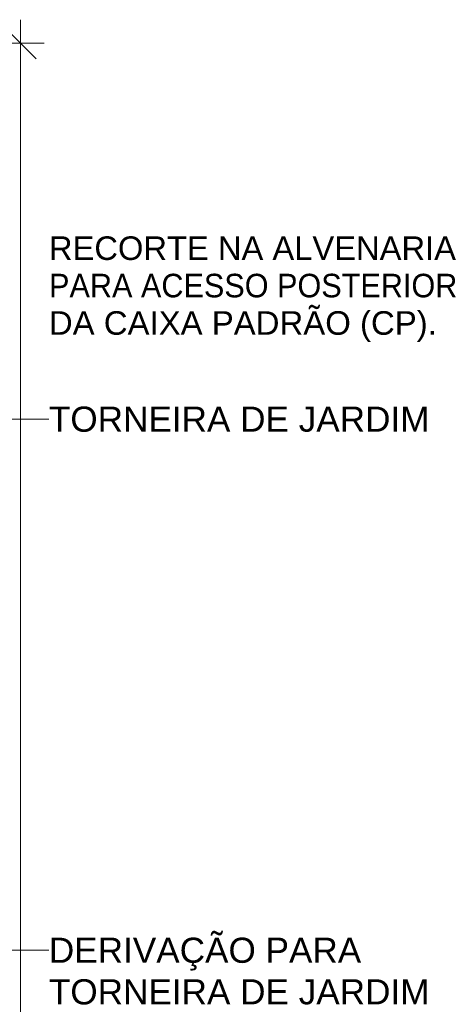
# Model space of a CAD drawing. Header units: metres. Extents: x -17.4 to -12.3, y -17 to 1.
# Tile 72 of 72: x -12.635 to -12.368, y 0.238 to 0.865. Entities that reach past the tile are written whole.
import ezdxf

# ---------------------------------------------------------------- set-up
doc = ezdxf.new("R2010")
doc.units = ezdxf.units.M
for name, color, linetype, lineweight in [('A-ANNO-DIMS', 7, 'Continuous', 9), ('A-ANNO-DIMS-10', 7, 'Continuous', 9), ('G-ANNO-TEXT', 7, 'Continuous', 9)]:
    doc.layers.add(name, color=color, linetype=linetype, lineweight=lineweight)
doc.styles.add('Arial_6', font='arial.ttf', dxfattribs={"height": 0.015})
doc.styles.add('Arial_7', font='arial.ttf', dxfattribs={"height": 0.025})
doc.styles.add('Arial_8', font='arial.ttf', dxfattribs={"height": 0.016})
doc.dimstyles.new('Com_linha__ref__contínua__-_Cor_Vermelha_Arial_2_5mm_5', dxfattribs={"dimscale": 0.3048, "dimtxt": 0.025506, "dimasz": 0.065617, "dimexe": 0.049213, "dimexo": 0.049213, "dimgap": 0.004921, "dimtad": 1, "dimlfac": 100, "dimrnd": 0.01, "dimdsep": 46, "dimtxsty": 'Arial_7', "dimblk1": 'OBLIQUE', "dimblk2": 'OBLIQUE', "dimsah": 1, "dimcen": 0.09, "dimdle": 0.049213, "dimazin": 0, "dimtfac": 1, "dimtdec": 4, "dimtix": 1, "dimtmove": 0, "dimatfit": 3, "dimfxl": 1, "dimtvp": 1, "dimtolj": 1, "dimtzin": 0, "dimarcsym": 2})

# ---------------------------------------------------------------- blocks, each defined once
blk = doc.blocks.new('DIMBLOCK25-A')
at = {"layer": 'A-ANNO-DIMS-10', "color": 242, "true_color": 0xbd2b2e}
for p, q in [((-12.63437, 0.85), (-12.64437, 0.86)), ((-12.63437, -0.165), (-12.63437, 0.865)), ((-12.63437, 0.85), (-12.878, 0.85)), ((-12.63437, 0.85), (-12.62437, 0.84)), ((-12.63437, 0.85), (-12.61937, 0.85)), ((-12.63437, -0.15), (-12.64437, -0.14)), ((-12.63437, -0.15), (-12.64937, -0.15)), ((-12.63437, -0.15), (-12.62437, -0.16)), ((-12.63437, -0.15), (-12.63351, -0.15))]:
    blk.add_line(p, q, dxfattribs=at)
at = {"layer": 'A-ANNO-DIMS-10', "color": 0, "insert": (-12.66832, 0.32116), "char_height": 0.025, "width": 0.0692207, "attachment_point": 1, "rotation": 90, "line_spacing_factor": 0.941778, "style": 'Arial_7'}
blk.add_mtext('100', dxfattribs=at)
blk = doc.blocks.new('_Oblique')
at = {"color": 0, "linetype": 'ByBlock', "lineweight": -2}
blk.add_line((-0.5, -0.5), (0.5, 0.5), dxfattribs=at)

msp = doc.modelspace()

# ---------------------------------------------------------------- linework, layer by layer
at = {"layer": 'G-ANNO-TEXT'}
for p, q in [((-12.78039, 0.61069), (-12.61633, 0.61069)), ((-12.87993, 0.27257), (-12.61633, 0.27257))]:
    msp.add_line(p, q, dxfattribs=at)

# ---------------------------------------------------------------- texts
at = {"layer": 'G-ANNO-TEXT', "attachment_point": 1}
for s, insert, char_height, width, style in [('RECORTE NA ALVENARIA ', (-12.61633, 0.72704), 0.015, 0.3238818, 'Arial_6'), ('PARA ACESSO POSTERIOR ', (-12.61633, 0.70323), 0.015, 0.346329, 'Arial_6'), ('DA CAIXA PADRÃO (CP).', (-12.61633, 0.67941), 0.015, 0.3006328, 'Arial_6'), ('TORNEIRA DE JARDIM', (-12.61633, 0.61869), 0.016, 0.3006328, 'Arial_8'), ('DERIVAÇÃO PARA', (-12.61633, 0.28057), 0.016, 0.2461181, 'Arial_8'), ('TORNEIRA DE JARDIM', (-12.61633, 0.25411), 0.016, 0.3006328, 'Arial_8')]:
    msp.add_mtext(s, dxfattribs=dict(at, insert=insert, char_height=char_height, width=width, style=style))

# ---------------------------------------------------------------- dimensions: what is measured, and where the dimension line sits
at = {"layer": 'A-ANNO-DIMS', "color": 242, "true_color": 0xbd2b2e}
dim = msp.add_linear_dim(base=(-12.63437, 0.85), p1=(-12.64851, -0.15), p2=(-12.893, 0.85), angle=90, dimstyle='Com_linha__ref__contínua__-_Cor_Vermelha_Arial_2_5mm_5', override={"dimpost": '<>', "dimfxl": 1.029454}, dxfattribs=at)
dim.commit()
dim.dimension.update_dxf_attribs({"geometry": 'DIMBLOCK25-A', "text_midpoint": (-12.64863, 0.35)})

doc.saveas('drawing.dxf')
